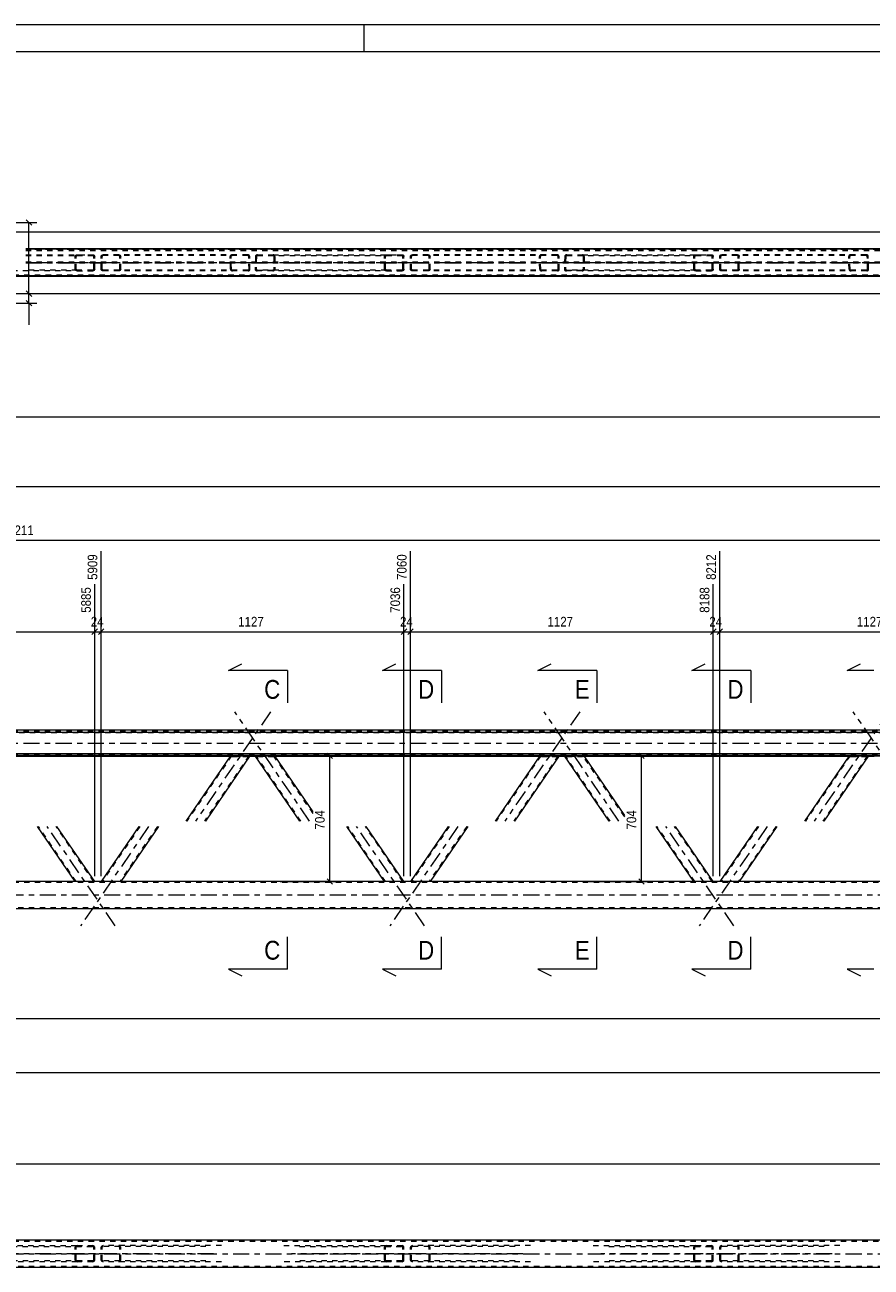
# Model space of a CAD drawing. Header units: millimetres. Extents: x 0 to 914, y 0 to 420.
# Tile 7 of 10: x 431 to 588, y 189 to 420. Entities that reach past the tile are written whole.
import ezdxf

# ---------------------------------------------------------------- set-up
doc = ezdxf.new("R2010")
doc.units = ezdxf.units.MM
for name, pattern in [('XKITLINE00', [0]), ('XKITLINE01', [4, 1, -1, 1, -1]), ('XKITLINE03', [6, 3, -1, 1, -1])]:
    doc.linetypes.add(name, pattern=pattern)
for name, color, linetype, lineweight in [('Arkusz rysunku', 3, 'Continuous', 0), ('Element', 2, 'Continuous', 0), ('Przekrój', 7, 'Continuous', 0), ('Wymiar', 4, 'Continuous', 0)]:
    doc.layers.add(name, color=color, linetype=linetype, lineweight=lineweight)
doc.styles.add('ARIAL', font='ARIAL.TTF')

msp = doc.modelspace()

# ---------------------------------------------------------------- linework, layer by layer
at = {"layer": 'Arkusz rysunku', "linetype": 'XKITLINE00', "lineweight": 0}
for p, q in [((914, 420), (0, 420)), ((494, 415), (494, 420)), ((909, 415), (5, 415))]:
    msp.add_line(p, q, dxfattribs=at)
at = {"layer": 'Element', "linetype": 'XKITLINE00', "lineweight": 0}
for p, q in [((431.02, 378.37), (714.78, 378.37)), ((116.58, 373.37), (714.78, 373.37)), ((116.58, 373.36), (714.78, 373.36)), ((714.78, 373.23), (116.58, 373.23)), ((116.58, 373.22), (714.78, 373.22)), ((116.58, 288.81), (714.78, 288.81)), ((116.58, 288.41), (714.78, 288.41)), ((116.58, 284.41), (714.78, 284.41)), ((698.69, 284.01), (423.18, 284.01)), ((469.05, 283.85), (423.18, 283.85)), ((469.13, 283.97), (460.82, 271.83)), ((472.76, 283.97), (464.45, 271.83)), ((469.13, 283.97), (469.16, 283.97)), ((469.16, 283.97), (469.24, 283.97)), ((469.24, 283.97), (469.36, 283.98)), ((469.36, 283.98), (469.5, 283.98)), ((469.5, 283.98), (472.4, 283.98)), ((472.4, 283.98), (472.54, 283.98)), ((472.54, 283.98), (472.66, 283.97)), ((472.66, 283.97), (472.74, 283.97)), ((473.81, 283.85), (472.68, 283.85)), ((472.74, 283.97), (472.76, 283.97)), ((482.03, 271.83), (473.73, 283.97)), ((473.73, 283.97), (473.75, 283.97)), ((473.75, 283.97), (473.83, 283.97)), ((473.83, 283.97), (473.95, 283.98)), ((473.95, 283.98), (474.08, 283.98)), ((474.08, 283.98), (476.99, 283.98)), ((476.99, 283.98), (477.13, 283.98)), ((477.13, 283.98), (477.25, 283.97)), ((477.25, 283.97), (477.33, 283.97)), ((477.33, 283.97), (477.36, 283.97)), ((484.5, 273.54), (477.36, 283.97)), ((526.61, 283.85), (477.44, 283.85)), ((526.69, 283.97), (518.39, 271.83)), ((530.33, 283.97), (522.02, 271.83)), ((526.69, 283.97), (526.72, 283.97)), ((526.72, 283.97), (526.8, 283.97)), ((526.8, 283.97), (526.92, 283.98)), ((526.92, 283.98), (527.06, 283.98)), ((527.06, 283.98), (529.97, 283.98)), ((529.97, 283.98), (530.11, 283.98)), ((530.11, 283.98), (530.23, 283.97)), ((530.23, 283.97), (530.3, 283.97)), ((531.37, 283.85), (530.25, 283.85)), ((530.3, 283.97), (530.33, 283.97)), ((539.6, 271.83), (531.29, 283.97)), ((531.29, 283.97), (531.32, 283.97)), ((531.32, 283.97), (531.39, 283.97)), ((531.39, 283.97), (531.51, 283.98)), ((531.51, 283.98), (531.65, 283.98)), ((531.65, 283.98), (534.56, 283.98)), ((534.56, 283.98), (534.7, 283.98)), ((534.7, 283.98), (534.82, 283.97)), ((534.82, 283.97), (534.9, 283.97)), ((534.9, 283.97), (534.93, 283.97)), ((542.5, 272.9), (534.93, 283.97)), ((584.18, 283.85), (535.01, 283.85)), ((584.26, 283.97), (575.95, 271.83)), ((587.89, 283.97), (579.59, 271.83)), ((584.26, 283.97), (584.29, 283.97)), ((584.29, 283.97), (584.37, 283.97)), ((584.37, 283.97), (584.49, 283.98)), ((584.49, 283.98), (584.63, 283.98)), ((584.63, 283.98), (587.54, 283.98)), ((587.54, 283.98), (587.67, 283.98)), ((587.67, 283.98), (587.79, 283.97)), ((587.79, 283.97), (587.87, 283.97)), ((588.94, 283.85), (587.81, 283.85)), ((587.87, 283.97), (587.89, 283.97)), ((440.22, 260.58), (433.21, 270.83)), ((443.86, 260.58), (436.84, 270.83)), ((452.08, 270.83), (445.07, 260.58)), ((455.71, 270.83), (448.7, 260.58)), ((497.79, 260.58), (490.77, 270.83)), ((501.42, 260.58), (494.41, 270.83)), ((509.65, 270.83), (502.63, 260.58)), ((513.28, 270.83), (506.27, 260.58)), ((555.35, 260.58), (548.34, 270.83)), ((558.99, 260.58), (551.97, 270.83)), ((567.21, 270.83), (560.2, 260.58)), ((570.85, 270.83), (563.83, 260.58)), ((674.12, 260.58), (416.82, 260.58)), ((149.62, 255.58), (681.73, 255.58)), ((681.73, 193.83), (149.62, 193.83)), ((149.62, 188.83), (681.73, 188.83))]:
    msp.add_line(p, q, dxfattribs=at)
at = {"layer": 'Element', "linetype": 'XKITLINE01', "lineweight": 0}
for p, q in [((431.02, 378.35), (714.78, 378.35)), ((714.78, 378.23), (431.02, 378.23)), ((681.73, 378.22), (431.02, 378.22)), ((431.02, 378.21), (714.78, 378.21)), ((431.02, 378.02), (681.73, 378.02)), ((431.02, 377.22), (443.49, 377.22)), ((431.02, 377.07), (440.59, 377.07)), ((440.22, 376.92), (440.25, 377.03)), ((440.22, 374.52), (440.22, 376.92)), ((440.25, 377.03), (440.33, 377.13)), ((440.33, 377.13), (440.45, 377.2)), ((440.42, 376.98), (440.4, 376.92)), ((440.4, 374.52), (440.4, 376.92)), ((440.46, 377.02), (440.42, 376.98)), ((440.45, 377.2), (440.59, 377.22)), ((440.52, 377.06), (440.46, 377.02)), ((440.59, 377.07), (440.52, 377.06)), ((440.59, 377.22), (443.49, 377.22)), ((440.59, 377.07), (443.49, 377.07)), ((443.49, 377.22), (443.63, 377.2)), ((443.56, 377.06), (443.49, 377.07)), ((443.62, 377.02), (443.56, 377.06)), ((443.66, 376.98), (443.62, 377.02)), ((443.63, 377.2), (443.75, 377.13)), ((443.68, 376.92), (443.66, 376.98)), ((443.68, 374.52), (443.68, 376.92)), ((443.75, 377.13), (443.83, 377.03)), ((443.83, 377.03), (443.86, 376.92)), ((443.86, 374.52), (443.86, 376.92)), ((445.07, 376.92), (445.09, 377.03)), ((445.07, 374.52), (445.07, 376.92)), ((445.09, 377.03), (445.17, 377.13)), ((445.17, 377.13), (445.29, 377.2)), ((445.26, 376.98), (445.25, 376.92)), ((445.25, 374.52), (445.25, 376.92)), ((445.3, 377.02), (445.26, 376.98)), ((445.29, 377.2), (445.43, 377.22)), ((445.36, 377.06), (445.3, 377.02)), ((445.43, 377.07), (445.36, 377.06)), ((472.34, 377.22), (445.43, 377.22)), ((472.34, 377.07), (445.43, 377.07)), ((448.34, 377.22), (448.48, 377.2)), ((448.41, 377.06), (448.34, 377.07)), ((448.47, 377.02), (448.41, 377.06)), ((448.5, 376.98), (448.47, 377.02)), ((448.48, 377.2), (448.59, 377.13)), ((448.52, 376.92), (448.5, 376.98)), ((448.52, 374.52), (448.52, 376.92)), ((448.59, 377.13), (448.67, 377.03)), ((448.67, 377.03), (448.7, 376.92)), ((448.7, 374.52), (448.7, 376.92)), ((469.1, 377.03), (469.07, 376.92)), ((469.13, 374.52), (469.07, 376.92)), ((469.18, 377.13), (469.1, 377.03)), ((469.29, 377.2), (469.18, 377.13)), ((469.26, 376.92), (469.27, 376.98)), ((469.31, 374.52), (469.26, 376.92)), ((469.27, 376.98), (469.31, 377.02)), ((469.43, 377.22), (469.29, 377.2)), ((469.31, 377.02), (469.37, 377.06)), ((469.37, 377.06), (469.43, 377.07)), ((472.48, 377.2), (472.34, 377.22)), ((472.34, 377.07), (472.41, 377.06)), ((472.41, 377.06), (472.47, 377.02)), ((472.47, 377.02), (472.51, 376.98)), ((472.6, 377.13), (472.48, 377.2)), ((472.51, 376.98), (472.53, 376.92)), ((472.58, 374.52), (472.53, 376.92)), ((472.68, 377.03), (472.6, 377.13)), ((472.71, 376.92), (472.68, 377.03)), ((472.76, 374.52), (472.71, 376.92)), ((473.78, 376.92), (473.73, 374.52)), ((473.81, 377.03), (473.78, 376.92)), ((473.89, 377.13), (473.81, 377.03)), ((474.01, 377.2), (473.89, 377.13)), ((473.96, 376.92), (473.91, 374.52)), ((473.96, 376.92), (473.98, 376.98)), ((473.98, 376.98), (474.02, 377.02)), ((474.15, 377.22), (474.01, 377.2)), ((474.02, 377.02), (474.08, 377.06)), ((474.08, 377.06), (474.15, 377.07)), ((474.15, 377.22), (477.06, 377.22)), ((474.15, 377.07), (498.15, 377.07)), ((474.15, 377.07), (477.05, 377.07)), ((477.05, 377.07), (477.12, 377.06)), ((477.06, 377.22), (501.06, 377.22)), ((477.2, 377.2), (477.06, 377.22)), ((477.12, 377.06), (477.18, 377.02)), ((477.18, 377.02), (477.22, 376.98)), ((477.23, 376.92), (477.18, 374.52)), ((477.31, 377.13), (477.2, 377.2)), ((477.22, 376.98), (477.23, 376.92)), ((477.39, 377.03), (477.31, 377.13)), ((477.41, 376.92), (477.36, 374.52)), ((477.41, 376.92), (477.39, 377.03)), ((497.79, 376.92), (497.82, 377.03)), ((497.79, 374.52), (497.79, 376.92)), ((497.82, 377.03), (497.89, 377.13)), ((497.89, 377.13), (498.01, 377.2)), ((497.98, 376.98), (497.97, 376.92)), ((497.97, 374.52), (497.97, 376.92)), ((498.02, 377.02), (497.98, 376.98)), ((498.01, 377.2), (498.15, 377.22)), ((498.08, 377.06), (498.02, 377.02)), ((498.15, 377.07), (498.08, 377.06)), ((498.15, 377.22), (501.06, 377.22)), ((498.15, 377.07), (501.06, 377.07)), ((501.06, 377.22), (501.2, 377.2)), ((501.13, 377.06), (501.06, 377.07)), ((501.19, 377.02), (501.13, 377.06)), ((501.23, 376.98), (501.19, 377.02)), ((501.2, 377.2), (501.32, 377.13)), ((501.24, 376.92), (501.23, 376.98)), ((501.24, 374.52), (501.24, 376.92)), ((501.32, 377.13), (501.4, 377.03)), ((501.4, 377.03), (501.42, 376.92)), ((501.42, 374.52), (501.42, 376.92)), ((502.63, 376.92), (502.66, 377.03)), ((502.63, 374.52), (502.63, 376.92)), ((502.66, 377.03), (502.74, 377.13)), ((502.74, 377.13), (502.86, 377.2)), ((502.83, 376.98), (502.81, 376.92)), ((502.81, 374.52), (502.81, 376.92)), ((502.87, 377.02), (502.83, 376.98)), ((502.86, 377.2), (502.99, 377.22)), ((502.92, 377.06), (502.87, 377.02)), ((502.99, 377.07), (502.92, 377.06)), ((529.91, 377.22), (502.99, 377.22)), ((529.91, 377.07), (502.99, 377.07)), ((505.9, 377.22), (506.04, 377.2)), ((505.97, 377.06), (505.9, 377.07)), ((506.03, 377.02), (505.97, 377.06)), ((506.07, 376.98), (506.03, 377.02)), ((506.04, 377.2), (506.16, 377.13)), ((506.08, 376.92), (506.07, 376.98)), ((506.08, 374.52), (506.08, 376.92)), ((506.16, 377.13), (506.24, 377.03)), ((506.24, 377.03), (506.27, 376.92)), ((506.27, 374.52), (506.27, 376.92)), ((526.67, 377.03), (526.64, 376.92)), ((526.69, 374.52), (526.64, 376.92)), ((526.74, 377.13), (526.67, 377.03)), ((526.86, 377.2), (526.74, 377.13)), ((526.82, 376.92), (526.83, 376.98)), ((526.87, 374.52), (526.82, 376.92)), ((526.83, 376.98), (526.87, 377.02)), ((527, 377.22), (526.86, 377.2)), ((526.87, 377.02), (526.93, 377.06)), ((526.93, 377.06), (527, 377.07)), ((530.05, 377.2), (529.91, 377.22)), ((529.91, 377.07), (529.98, 377.06)), ((529.98, 377.06), (530.04, 377.02)), ((530.04, 377.02), (530.08, 376.98)), ((530.16, 377.13), (530.05, 377.2)), ((530.08, 376.98), (530.09, 376.92)), ((530.15, 374.52), (530.09, 376.92)), ((530.25, 377.03), (530.16, 377.13)), ((530.28, 376.92), (530.25, 377.03)), ((530.33, 374.52), (530.28, 376.92)), ((531.34, 376.92), (531.29, 374.52)), ((531.37, 377.03), (531.34, 376.92)), ((531.46, 377.13), (531.37, 377.03)), ((531.57, 377.2), (531.46, 377.13)), ((531.53, 376.92), (531.47, 374.52)), ((531.53, 376.92), (531.54, 376.98)), ((531.54, 376.98), (531.58, 377.02)), ((531.71, 377.22), (531.57, 377.2)), ((531.58, 377.02), (531.64, 377.06)), ((531.64, 377.06), (531.71, 377.07)), ((531.71, 377.22), (534.62, 377.22)), ((531.71, 377.07), (555.72, 377.07)), ((531.71, 377.07), (534.62, 377.07)), ((534.62, 377.22), (558.63, 377.22)), ((534.76, 377.2), (534.62, 377.22)), ((534.62, 377.07), (534.69, 377.06)), ((534.69, 377.06), (534.75, 377.02)), ((534.75, 377.02), (534.79, 376.98)), ((534.8, 376.92), (534.75, 374.52)), ((534.88, 377.13), (534.76, 377.2)), ((534.79, 376.98), (534.8, 376.92)), ((534.95, 377.03), (534.88, 377.13)), ((534.98, 376.92), (534.93, 374.52)), ((534.98, 376.92), (534.95, 377.03)), ((555.35, 376.92), (555.38, 377.03)), ((555.35, 374.52), (555.35, 376.92)), ((555.38, 377.03), (555.46, 377.13)), ((555.46, 377.13), (555.58, 377.2)), ((555.55, 376.98), (555.54, 376.92)), ((555.54, 374.52), (555.54, 376.92)), ((555.59, 377.02), (555.55, 376.98)), ((555.58, 377.2), (555.72, 377.22)), ((555.65, 377.06), (555.59, 377.02)), ((555.72, 377.07), (555.65, 377.06)), ((555.72, 377.22), (558.63, 377.22)), ((555.72, 377.07), (558.63, 377.07)), ((558.63, 377.22), (558.76, 377.2)), ((558.7, 377.06), (558.63, 377.07)), ((558.75, 377.02), (558.7, 377.06)), ((558.79, 376.98), (558.75, 377.02)), ((558.76, 377.2), (558.88, 377.13)), ((558.81, 376.92), (558.79, 376.98)), ((558.81, 374.52), (558.81, 376.92)), ((558.88, 377.13), (558.96, 377.03)), ((558.96, 377.03), (558.99, 376.92)), ((558.99, 374.52), (558.99, 376.92)), ((560.2, 376.92), (560.22, 377.03)), ((560.2, 374.52), (560.2, 376.92)), ((560.22, 377.03), (560.3, 377.13)), ((560.3, 377.13), (560.42, 377.2)), ((560.39, 376.98), (560.38, 376.92)), ((560.38, 374.52), (560.38, 376.92)), ((560.43, 377.02), (560.39, 376.98)), ((560.42, 377.2), (560.56, 377.22)), ((560.49, 377.06), (560.43, 377.02)), ((560.56, 377.07), (560.49, 377.06)), ((587.47, 377.22), (560.56, 377.22)), ((587.47, 377.07), (560.56, 377.07)), ((563.47, 377.22), (563.61, 377.2)), ((563.54, 377.06), (563.47, 377.07)), ((563.6, 377.02), (563.54, 377.06)), ((563.64, 376.98), (563.6, 377.02)), ((563.61, 377.2), (563.73, 377.13)), ((563.65, 376.92), (563.64, 376.98)), ((563.65, 374.52), (563.65, 376.92)), ((563.73, 377.13), (563.8, 377.03)), ((563.8, 377.03), (563.83, 376.92)), ((563.83, 374.52), (563.83, 376.92)), ((584.23, 377.03), (584.21, 376.92)), ((584.26, 374.52), (584.21, 376.92)), ((584.31, 377.13), (584.23, 377.03)), ((584.42, 377.2), (584.31, 377.13)), ((584.39, 376.92), (584.4, 376.98)), ((584.44, 374.52), (584.39, 376.92)), ((584.4, 376.98), (584.44, 377.02)), ((584.56, 377.22), (584.42, 377.2)), ((584.44, 377.02), (584.5, 377.06)), ((584.5, 377.06), (584.57, 377.07)), ((587.61, 377.2), (587.47, 377.22)), ((587.47, 377.07), (587.54, 377.06)), ((587.54, 377.06), (587.6, 377.02)), ((587.6, 377.02), (587.64, 376.98)), ((587.73, 377.13), (587.61, 377.2)), ((587.64, 376.98), (587.66, 376.92)), ((587.71, 374.52), (587.66, 376.92)), ((587.81, 377.03), (587.73, 377.13)), ((587.84, 376.92), (587.81, 377.03)), ((587.89, 374.52), (587.84, 376.92)), ((431.02, 375.87), (714.78, 375.87)), ((431.02, 375.71), (714.78, 375.71)), ((440.25, 374.4), (440.22, 374.52)), ((440.4, 374.52), (440.42, 374.46)), ((443.66, 374.46), (443.68, 374.52)), ((443.86, 374.52), (443.83, 374.4)), ((445.09, 374.4), (445.07, 374.52)), ((445.25, 374.52), (445.26, 374.46)), ((448.5, 374.46), (448.52, 374.52)), ((448.7, 374.52), (448.67, 374.4)), ((469.13, 374.52), (469.16, 374.4)), ((469.32, 374.46), (469.31, 374.52)), ((472.58, 374.52), (472.57, 374.46)), ((472.74, 374.4), (472.76, 374.52)), ((473.73, 374.52), (473.75, 374.4)), ((473.92, 374.46), (473.91, 374.52)), ((477.18, 374.52), (477.17, 374.46)), ((477.33, 374.4), (477.36, 374.52)), ((497.82, 374.4), (497.79, 374.52)), ((497.97, 374.52), (497.98, 374.46)), ((501.23, 374.46), (501.24, 374.52)), ((501.42, 374.52), (501.4, 374.4)), ((502.66, 374.4), (502.63, 374.52)), ((502.81, 374.52), (502.83, 374.46)), ((506.07, 374.46), (506.08, 374.52)), ((506.27, 374.52), (506.24, 374.4)), ((526.69, 374.52), (526.72, 374.4)), ((526.89, 374.46), (526.87, 374.52)), ((530.15, 374.52), (530.13, 374.46)), ((530.3, 374.4), (530.33, 374.52)), ((531.29, 374.52), (531.32, 374.4)), ((531.49, 374.46), (531.47, 374.52)), ((534.75, 374.52), (534.73, 374.46)), ((534.9, 374.4), (534.93, 374.52)), ((555.38, 374.4), (555.35, 374.52)), ((555.54, 374.52), (555.55, 374.46)), ((558.79, 374.46), (558.81, 374.52)), ((558.99, 374.52), (558.96, 374.4)), ((560.22, 374.4), (560.2, 374.52)), ((560.38, 374.52), (560.39, 374.46)), ((563.64, 374.46), (563.65, 374.52)), ((563.83, 374.52), (563.8, 374.4)), ((584.26, 374.52), (584.29, 374.4)), ((584.46, 374.46), (584.44, 374.52)), ((587.71, 374.52), (587.7, 374.46)), ((587.87, 374.4), (587.89, 374.52)), ((681.73, 373.42), (149.62, 373.42)), ((681.73, 373.22), (149.62, 373.22)), ((443.49, 374.22), (419.97, 374.22)), ((440.59, 374.37), (431.02, 374.37)), ((440.33, 374.31), (440.25, 374.4)), ((440.45, 374.24), (440.33, 374.31)), ((440.42, 374.46), (440.46, 374.41)), ((440.59, 374.22), (440.45, 374.24)), ((440.46, 374.41), (440.52, 374.38)), ((440.52, 374.38), (440.59, 374.37)), ((443.49, 374.37), (440.59, 374.37)), ((440.59, 374.22), (443.49, 374.22)), ((443.49, 374.37), (443.56, 374.38)), ((443.63, 374.24), (443.49, 374.22)), ((443.56, 374.38), (443.62, 374.41)), ((443.62, 374.41), (443.66, 374.46)), ((443.75, 374.31), (443.63, 374.24)), ((443.83, 374.4), (443.75, 374.31)), ((445.17, 374.31), (445.09, 374.4)), ((445.29, 374.24), (445.17, 374.31)), ((445.26, 374.46), (445.3, 374.41)), ((445.43, 374.22), (445.29, 374.24)), ((445.3, 374.41), (445.36, 374.38)), ((445.36, 374.38), (445.43, 374.37)), ((472.4, 374.37), (445.43, 374.37)), ((472.4, 374.22), (445.43, 374.22)), ((448.34, 374.37), (448.41, 374.38)), ((448.48, 374.24), (448.34, 374.22)), ((448.41, 374.38), (448.47, 374.41)), ((448.47, 374.41), (448.5, 374.46)), ((448.59, 374.31), (448.48, 374.24)), ((448.67, 374.4), (448.59, 374.31)), ((469.16, 374.4), (469.24, 374.31)), ((469.24, 374.31), (469.36, 374.24)), ((469.36, 374.41), (469.32, 374.46)), ((469.42, 374.38), (469.36, 374.41)), ((469.36, 374.24), (469.5, 374.22)), ((469.49, 374.37), (469.42, 374.38)), ((472.47, 374.38), (472.4, 374.37)), ((472.4, 374.22), (472.54, 374.24)), ((472.53, 374.41), (472.47, 374.38)), ((472.57, 374.46), (472.53, 374.41)), ((472.54, 374.24), (472.66, 374.31)), ((472.66, 374.31), (472.74, 374.4)), ((473.75, 374.4), (473.83, 374.31)), ((473.83, 374.31), (473.95, 374.24)), ((473.96, 374.41), (473.92, 374.46)), ((473.95, 374.24), (474.08, 374.22)), ((474.02, 374.38), (473.96, 374.41)), ((474.09, 374.37), (474.02, 374.38)), ((476.99, 374.22), (474.08, 374.22)), ((498.15, 374.37), (474.09, 374.37)), ((474.09, 374.37), (477, 374.37)), ((476.99, 374.22), (477.13, 374.24)), ((501.06, 374.22), (476.99, 374.22)), ((477.06, 374.38), (477, 374.37)), ((477.12, 374.41), (477.06, 374.38)), ((477.17, 374.46), (477.12, 374.41)), ((477.13, 374.24), (477.25, 374.31)), ((477.25, 374.31), (477.33, 374.4)), ((497.89, 374.31), (497.82, 374.4)), ((498.01, 374.24), (497.89, 374.31)), ((497.98, 374.46), (498.02, 374.41)), ((498.15, 374.22), (498.01, 374.24)), ((498.02, 374.41), (498.08, 374.38)), ((498.08, 374.38), (498.15, 374.37)), ((501.06, 374.37), (498.15, 374.37)), ((498.15, 374.22), (501.06, 374.22)), ((501.06, 374.37), (501.13, 374.38)), ((501.2, 374.24), (501.06, 374.22)), ((501.13, 374.38), (501.19, 374.41)), ((501.19, 374.41), (501.23, 374.46)), ((501.32, 374.31), (501.2, 374.24)), ((501.4, 374.4), (501.32, 374.31)), ((502.74, 374.31), (502.66, 374.4)), ((502.86, 374.24), (502.74, 374.31)), ((502.83, 374.46), (502.87, 374.41)), ((502.99, 374.22), (502.86, 374.24)), ((502.87, 374.41), (502.92, 374.38)), ((502.92, 374.38), (502.99, 374.37)), ((529.97, 374.37), (502.99, 374.37)), ((529.97, 374.22), (502.99, 374.22)), ((505.9, 374.37), (505.97, 374.38)), ((506.04, 374.24), (505.9, 374.22)), ((505.97, 374.38), (506.03, 374.41)), ((506.03, 374.41), (506.07, 374.46)), ((506.16, 374.31), (506.04, 374.24)), ((506.24, 374.4), (506.16, 374.31)), ((526.72, 374.4), (526.8, 374.31)), ((526.8, 374.31), (526.92, 374.24)), ((526.93, 374.41), (526.89, 374.46)), ((526.92, 374.24), (527.06, 374.22)), ((526.99, 374.38), (526.93, 374.41)), ((527.06, 374.37), (526.99, 374.38)), ((530.04, 374.38), (529.97, 374.37)), ((529.97, 374.22), (530.11, 374.24)), ((530.09, 374.41), (530.04, 374.38)), ((530.13, 374.46), (530.09, 374.41)), ((530.11, 374.24), (530.23, 374.31)), ((530.23, 374.31), (530.3, 374.4)), ((531.32, 374.4), (531.39, 374.31)), ((531.39, 374.31), (531.51, 374.24)), ((531.53, 374.41), (531.49, 374.46)), ((531.51, 374.24), (531.65, 374.22)), ((531.58, 374.38), (531.53, 374.41)), ((531.65, 374.37), (531.58, 374.38)), ((555.72, 374.37), (531.65, 374.37)), ((531.65, 374.37), (534.56, 374.37)), ((534.56, 374.22), (531.65, 374.22)), ((534.63, 374.38), (534.56, 374.37)), ((534.56, 374.22), (534.7, 374.24)), ((558.63, 374.22), (534.56, 374.22)), ((534.69, 374.41), (534.63, 374.38)), ((534.73, 374.46), (534.69, 374.41)), ((534.7, 374.24), (534.82, 374.31)), ((534.82, 374.31), (534.9, 374.4)), ((555.46, 374.31), (555.38, 374.4)), ((555.58, 374.24), (555.46, 374.31)), ((555.55, 374.46), (555.59, 374.41)), ((555.72, 374.22), (555.58, 374.24)), ((555.59, 374.41), (555.65, 374.38)), ((555.65, 374.38), (555.72, 374.37)), ((558.63, 374.37), (555.72, 374.37)), ((555.72, 374.22), (558.63, 374.22)), ((558.63, 374.37), (558.7, 374.38)), ((558.76, 374.24), (558.63, 374.22)), ((558.7, 374.38), (558.75, 374.41)), ((558.75, 374.41), (558.79, 374.46)), ((558.88, 374.31), (558.76, 374.24)), ((558.96, 374.4), (558.88, 374.31)), ((560.3, 374.31), (560.22, 374.4)), ((560.42, 374.24), (560.3, 374.31)), ((560.39, 374.46), (560.43, 374.41)), ((560.56, 374.22), (560.42, 374.24)), ((560.43, 374.41), (560.49, 374.38)), ((560.49, 374.38), (560.56, 374.37)), ((587.53, 374.37), (560.56, 374.37)), ((587.54, 374.22), (560.56, 374.22)), ((563.47, 374.37), (563.54, 374.38)), ((563.61, 374.24), (563.47, 374.22)), ((563.54, 374.38), (563.6, 374.41)), ((563.6, 374.41), (563.64, 374.46)), ((563.73, 374.31), (563.61, 374.24)), ((563.8, 374.4), (563.73, 374.31)), ((584.29, 374.4), (584.37, 374.31)), ((584.37, 374.31), (584.49, 374.24)), ((584.5, 374.41), (584.46, 374.46)), ((584.49, 374.24), (584.63, 374.22)), ((584.56, 374.38), (584.5, 374.41)), ((584.62, 374.37), (584.56, 374.38)), ((587.6, 374.38), (587.53, 374.37)), ((587.54, 374.22), (587.67, 374.24)), ((587.66, 374.41), (587.6, 374.38)), ((587.7, 374.46), (587.66, 374.41)), ((587.67, 374.24), (587.79, 374.31)), ((587.79, 374.31), (587.87, 374.4)), ((116.58, 288.65), (714.78, 288.65)), ((714.78, 288.3), (116.58, 288.3)), ((714.78, 288.25), (116.58, 288.25)), ((116.58, 284.35), (714.78, 284.35)), ((116.58, 284.25), (714.78, 284.25)), ((469.31, 283.97), (461, 271.83)), ((472.58, 283.97), (464.27, 271.83)), ((472.68, 283.85), (469.05, 283.85)), ((469.1, 283.89), (469.07, 283.89)), ((469.18, 283.89), (469.1, 283.89)), ((469.29, 283.88), (469.18, 283.89)), ((469.26, 283.89), (469.27, 283.89)), ((469.27, 283.89), (469.3, 283.89)), ((469.43, 283.88), (469.29, 283.88)), ((469.3, 283.89), (469.31, 283.89)), ((469.31, 283.97), (469.32, 283.97)), ((469.31, 283.89), (469.37, 283.89)), ((469.32, 283.97), (469.35, 283.97)), ((469.35, 283.97), (469.36, 283.97)), ((469.42, 283.97), (469.36, 283.97)), ((469.37, 283.89), (469.43, 283.89)), ((469.49, 283.97), (469.42, 283.97)), ((469.43, 283.89), (472.34, 283.89)), ((469.43, 283.88), (472.34, 283.88)), ((469.49, 283.97), (472.4, 283.97)), ((472.34, 283.89), (472.41, 283.89)), ((472.48, 283.88), (472.34, 283.88)), ((472.47, 283.97), (472.4, 283.97)), ((472.41, 283.89), (472.47, 283.89)), ((472.53, 283.97), (472.47, 283.97)), ((472.47, 283.89), (472.48, 283.89)), ((472.48, 283.89), (472.51, 283.89)), ((472.48, 283.88), (472.52, 283.88)), ((472.51, 283.89), (472.53, 283.89)), ((472.52, 283.88), (472.6, 283.89)), ((472.53, 283.97), (472.54, 283.97)), ((472.54, 283.97), (472.57, 283.97)), ((472.57, 283.97), (472.58, 283.97)), ((472.68, 283.89), (472.6, 283.89)), ((472.71, 283.89), (472.68, 283.89)), ((473.73, 283.97), (473.78, 283.89)), ((473.81, 283.89), (473.78, 283.89)), ((473.89, 283.89), (473.81, 283.89)), ((477.44, 283.85), (473.81, 283.85)), ((474.01, 283.88), (473.89, 283.89)), ((473.96, 283.89), (473.91, 283.97)), ((473.91, 283.97), (473.92, 283.97)), ((473.92, 283.97), (473.95, 283.97)), ((473.95, 283.97), (473.96, 283.97)), ((474.02, 283.97), (473.96, 283.97)), ((482.22, 271.83), (473.96, 283.89)), ((473.96, 283.89), (473.98, 283.89)), ((473.98, 283.89), (474, 283.89)), ((474, 283.89), (474.02, 283.89)), ((474.15, 283.88), (474.01, 283.88)), ((474.09, 283.97), (474.02, 283.97)), ((474.02, 283.89), (474.08, 283.89)), ((474.08, 283.89), (474.15, 283.89)), ((474.09, 283.97), (477, 283.97)), ((474.15, 283.89), (477.05, 283.89)), ((474.15, 283.88), (477.06, 283.88)), ((477.06, 283.97), (477, 283.97)), ((477.05, 283.89), (477.12, 283.89)), ((477.12, 283.97), (477.06, 283.97)), ((477.2, 283.88), (477.06, 283.88)), ((477.12, 283.97), (477.14, 283.97)), ((477.12, 283.89), (477.18, 283.89)), ((477.14, 283.97), (477.17, 283.97)), ((477.17, 283.97), (477.18, 283.97)), ((477.23, 283.89), (477.18, 283.97)), ((477.18, 283.89), (477.19, 283.89)), ((477.19, 283.89), (477.22, 283.89)), ((477.2, 283.88), (477.24, 283.88)), ((477.22, 283.89), (477.23, 283.89)), ((484.5, 273.27), (477.23, 283.89)), ((477.24, 283.88), (477.31, 283.89)), ((477.39, 283.89), (477.31, 283.89)), ((477.36, 283.97), (477.41, 283.89)), ((477.41, 283.89), (477.39, 283.89)), ((526.87, 283.97), (518.57, 271.83)), ((530.15, 283.97), (521.84, 271.83)), ((530.25, 283.85), (526.61, 283.85)), ((526.67, 283.89), (526.64, 283.89)), ((526.74, 283.89), (526.67, 283.89)), ((526.86, 283.88), (526.74, 283.89)), ((526.82, 283.89), (526.83, 283.89)), ((526.83, 283.89), (526.86, 283.89)), ((526.86, 283.89), (526.87, 283.89)), ((527, 283.88), (526.86, 283.88)), ((526.87, 283.97), (526.89, 283.97)), ((526.87, 283.89), (526.93, 283.89)), ((526.89, 283.97), (526.92, 283.97)), ((526.92, 283.97), (526.93, 283.97)), ((526.99, 283.97), (526.93, 283.97)), ((526.93, 283.89), (527, 283.89)), ((527.06, 283.97), (526.99, 283.97)), ((527, 283.89), (529.91, 283.89)), ((527, 283.88), (529.91, 283.88)), ((527.06, 283.97), (529.97, 283.97)), ((529.91, 283.89), (529.98, 283.89)), ((530.05, 283.88), (529.91, 283.88)), ((530.04, 283.97), (529.97, 283.97)), ((529.98, 283.89), (530.04, 283.89)), ((530.09, 283.97), (530.04, 283.97)), ((530.04, 283.89), (530.05, 283.89)), ((530.05, 283.89), (530.08, 283.89)), ((530.05, 283.88), (530.09, 283.88)), ((530.08, 283.89), (530.09, 283.89)), ((530.09, 283.97), (530.1, 283.97)), ((530.09, 283.88), (530.16, 283.89)), ((530.1, 283.97), (530.13, 283.97)), ((530.13, 283.97), (530.15, 283.97)), ((530.25, 283.89), (530.16, 283.89)), ((530.28, 283.89), (530.25, 283.89)), ((531.29, 283.97), (531.34, 283.89)), ((531.37, 283.89), (531.34, 283.89)), ((531.46, 283.89), (531.37, 283.89)), ((535.01, 283.85), (531.37, 283.85)), ((531.57, 283.88), (531.46, 283.89)), ((531.53, 283.89), (531.47, 283.97)), ((531.47, 283.97), (531.49, 283.97)), ((531.49, 283.97), (531.52, 283.97)), ((531.52, 283.97), (531.53, 283.97)), ((531.58, 283.97), (531.53, 283.97)), ((539.78, 271.83), (531.53, 283.89)), ((531.53, 283.89), (531.54, 283.89)), ((531.54, 283.89), (531.57, 283.89)), ((531.57, 283.89), (531.58, 283.89)), ((531.71, 283.88), (531.57, 283.88)), ((531.65, 283.97), (531.58, 283.97)), ((531.58, 283.89), (531.64, 283.89)), ((531.64, 283.89), (531.71, 283.89)), ((531.65, 283.97), (534.56, 283.97)), ((531.71, 283.89), (534.62, 283.89)), ((531.71, 283.88), (534.62, 283.88)), ((534.63, 283.97), (534.56, 283.97)), ((534.62, 283.89), (534.69, 283.89)), ((534.76, 283.88), (534.62, 283.88)), ((534.69, 283.97), (534.63, 283.97)), ((534.69, 283.97), (534.7, 283.97)), ((534.69, 283.89), (534.75, 283.89)), ((534.7, 283.97), (534.73, 283.97)), ((534.73, 283.97), (534.75, 283.97)), ((534.8, 283.89), (534.75, 283.97)), ((534.75, 283.89), (534.76, 283.89)), ((534.76, 283.89), (534.79, 283.89)), ((534.76, 283.88), (534.8, 283.88)), ((534.79, 283.89), (534.8, 283.89)), ((542.5, 272.64), (534.8, 283.89)), ((534.8, 283.88), (534.88, 283.89)), ((534.95, 283.89), (534.88, 283.89)), ((534.93, 283.97), (534.98, 283.89)), ((534.98, 283.89), (534.95, 283.89)), ((584.44, 283.97), (576.13, 271.83)), ((587.71, 283.97), (579.4, 271.83)), ((587.81, 283.85), (584.18, 283.85)), ((584.23, 283.89), (584.21, 283.89)), ((584.31, 283.89), (584.23, 283.89)), ((584.42, 283.88), (584.31, 283.89)), ((584.39, 283.89), (584.4, 283.89)), ((584.4, 283.89), (584.43, 283.89)), ((584.56, 283.88), (584.42, 283.88)), ((584.43, 283.89), (584.44, 283.89)), ((584.44, 283.97), (584.46, 283.97)), ((584.44, 283.89), (584.5, 283.89)), ((584.46, 283.97), (584.48, 283.97)), ((584.48, 283.97), (584.5, 283.97)), ((584.56, 283.97), (584.5, 283.97)), ((584.5, 283.89), (584.57, 283.89)), ((584.62, 283.97), (584.56, 283.97)), ((584.56, 283.88), (587.47, 283.88)), ((584.57, 283.89), (587.47, 283.89)), ((584.62, 283.97), (587.53, 283.97)), ((587.47, 283.89), (587.54, 283.89)), ((587.61, 283.88), (587.47, 283.88)), ((587.6, 283.97), (587.53, 283.97)), ((587.54, 283.89), (587.6, 283.89)), ((587.66, 283.97), (587.6, 283.97)), ((587.6, 283.89), (587.62, 283.89)), ((587.61, 283.88), (587.65, 283.88)), ((587.62, 283.89), (587.64, 283.89)), ((587.64, 283.89), (587.66, 283.89)), ((587.65, 283.88), (587.73, 283.89)), ((587.66, 283.97), (587.67, 283.97)), ((587.67, 283.97), (587.7, 283.97)), ((587.7, 283.97), (587.71, 283.97)), ((587.81, 283.89), (587.73, 283.89)), ((587.84, 283.89), (587.81, 283.89)), ((440.4, 260.58), (433.39, 270.83)), ((443.68, 260.58), (436.66, 270.83)), ((452.26, 270.83), (445.25, 260.58)), ((455.53, 270.83), (448.52, 260.58)), ((497.97, 260.58), (490.96, 270.83)), ((501.24, 260.58), (494.23, 270.83)), ((509.83, 270.83), (502.81, 260.58)), ((513.1, 270.83), (506.08, 260.58)), ((555.54, 260.58), (548.52, 270.83)), ((558.81, 260.58), (551.79, 270.83)), ((567.39, 270.83), (560.38, 260.58)), ((570.67, 270.83), (563.65, 260.58)), ((681.73, 260.38), (416.82, 260.38)), ((443.86, 260.58), (440.22, 260.58)), ((448.7, 260.58), (445.07, 260.58)), ((501.42, 260.58), (497.79, 260.58)), ((506.27, 260.58), (502.63, 260.58)), ((558.99, 260.58), (555.35, 260.58)), ((563.83, 260.58), (560.2, 260.58)), ((149.62, 255.78), (681.73, 255.78)), ((681.73, 193.63), (149.62, 193.63)), ((421.49, 192.83), (440.59, 192.83)), ((424.4, 192.68), (443.49, 192.68)), ((440.25, 192.64), (440.22, 192.53)), ((440.22, 190.13), (440.22, 192.53)), ((440.33, 192.74), (440.25, 192.64)), ((440.45, 192.81), (440.33, 192.74)), ((440.4, 192.53), (440.42, 192.59)), ((440.4, 190.13), (440.4, 192.53)), ((440.42, 192.59), (440.46, 192.63)), ((440.59, 192.83), (440.45, 192.81)), ((440.46, 192.63), (440.52, 192.67)), ((440.52, 192.67), (440.59, 192.68)), ((440.59, 192.83), (443.49, 192.83)), ((443.49, 192.68), (440.59, 192.68)), ((443.63, 192.81), (443.49, 192.83)), ((443.49, 192.68), (443.56, 192.67)), ((443.56, 192.67), (443.62, 192.63)), ((443.62, 192.63), (443.66, 192.59)), ((443.75, 192.74), (443.63, 192.81)), ((443.66, 192.59), (443.68, 192.53)), ((443.68, 190.13), (443.68, 192.53)), ((443.83, 192.64), (443.75, 192.74)), ((443.86, 192.53), (443.83, 192.64)), ((443.86, 190.13), (443.86, 192.53)), ((445.09, 192.64), (445.07, 192.53)), ((445.07, 190.13), (445.07, 192.53)), ((445.17, 192.74), (445.09, 192.64)), ((445.29, 192.81), (445.17, 192.74)), ((445.25, 192.53), (445.26, 192.59)), ((445.25, 190.13), (445.25, 192.53)), ((445.26, 192.59), (445.3, 192.63)), ((445.43, 192.83), (445.29, 192.81)), ((445.3, 192.63), (445.36, 192.67)), ((445.36, 192.67), (445.43, 192.68)), ((467.44, 192.83), (445.43, 192.83)), ((464.53, 192.68), (445.43, 192.68)), ((448.48, 192.81), (448.34, 192.83)), ((448.34, 192.68), (448.41, 192.67)), ((448.41, 192.67), (448.47, 192.63)), ((448.47, 192.63), (448.5, 192.59)), ((448.59, 192.74), (448.48, 192.81)), ((448.5, 192.59), (448.52, 192.53)), ((448.52, 190.13), (448.52, 192.53)), ((448.67, 192.64), (448.59, 192.74)), ((448.7, 192.53), (448.67, 192.64)), ((448.7, 190.13), (448.7, 192.53)), ((479.05, 192.83), (498.15, 192.83)), ((481.96, 192.68), (501.06, 192.68)), ((497.82, 192.64), (497.79, 192.53)), ((497.79, 190.13), (497.79, 192.53)), ((497.89, 192.74), (497.82, 192.64)), ((498.01, 192.81), (497.89, 192.74)), ((497.97, 192.53), (497.98, 192.59)), ((497.97, 190.13), (497.97, 192.53)), ((497.98, 192.59), (498.02, 192.63)), ((498.15, 192.83), (498.01, 192.81)), ((498.02, 192.63), (498.08, 192.67)), ((498.08, 192.67), (498.15, 192.68)), ((498.15, 192.83), (501.06, 192.83)), ((501.06, 192.68), (498.15, 192.68)), ((501.2, 192.81), (501.06, 192.83)), ((501.06, 192.68), (501.13, 192.67)), ((501.13, 192.67), (501.19, 192.63)), ((501.19, 192.63), (501.23, 192.59)), ((501.32, 192.74), (501.2, 192.81)), ((501.23, 192.59), (501.24, 192.53)), ((501.24, 190.13), (501.24, 192.53)), ((501.4, 192.64), (501.32, 192.74)), ((501.42, 192.53), (501.4, 192.64)), ((501.42, 190.13), (501.42, 192.53)), ((502.66, 192.64), (502.63, 192.53)), ((502.63, 190.13), (502.63, 192.53)), ((502.74, 192.74), (502.66, 192.64)), ((502.86, 192.81), (502.74, 192.74)), ((502.81, 192.53), (502.83, 192.59)), ((502.81, 190.13), (502.81, 192.53)), ((502.83, 192.59), (502.87, 192.63)), ((502.99, 192.83), (502.86, 192.81)), ((502.87, 192.63), (502.92, 192.67)), ((502.92, 192.67), (502.99, 192.68)), ((525, 192.83), (502.99, 192.83)), ((522.09, 192.68), (502.99, 192.68)), ((506.04, 192.81), (505.9, 192.83)), ((505.9, 192.68), (505.97, 192.67)), ((505.97, 192.67), (506.03, 192.63)), ((506.03, 192.63), (506.07, 192.59)), ((506.16, 192.74), (506.04, 192.81)), ((506.07, 192.59), (506.08, 192.53)), ((506.08, 190.13), (506.08, 192.53)), ((506.24, 192.64), (506.16, 192.74)), ((506.27, 192.53), (506.24, 192.64)), ((506.27, 190.13), (506.27, 192.53)), ((536.62, 192.83), (555.72, 192.83)), ((539.53, 192.68), (558.63, 192.68)), ((555.38, 192.64), (555.35, 192.53)), ((555.35, 190.13), (555.35, 192.53)), ((555.46, 192.74), (555.38, 192.64)), ((555.58, 192.81), (555.46, 192.74)), ((555.54, 192.53), (555.55, 192.59)), ((555.54, 190.13), (555.54, 192.53)), ((555.55, 192.59), (555.59, 192.63)), ((555.72, 192.83), (555.58, 192.81)), ((555.59, 192.63), (555.65, 192.67)), ((555.65, 192.67), (555.72, 192.68)), ((555.72, 192.83), (558.63, 192.83)), ((558.63, 192.68), (555.72, 192.68)), ((558.76, 192.81), (558.63, 192.83)), ((558.63, 192.68), (558.7, 192.67)), ((558.7, 192.67), (558.75, 192.63)), ((558.75, 192.63), (558.79, 192.59)), ((558.88, 192.74), (558.76, 192.81)), ((558.79, 192.59), (558.81, 192.53)), ((558.81, 190.13), (558.81, 192.53)), ((558.96, 192.64), (558.88, 192.74)), ((558.99, 192.53), (558.96, 192.64)), ((558.99, 190.13), (558.99, 192.53)), ((560.22, 192.64), (560.2, 192.53)), ((560.2, 190.13), (560.2, 192.53)), ((560.3, 192.74), (560.22, 192.64)), ((560.42, 192.81), (560.3, 192.74)), ((560.38, 192.53), (560.39, 192.59)), ((560.38, 190.13), (560.38, 192.53)), ((560.39, 192.59), (560.43, 192.63)), ((560.56, 192.83), (560.42, 192.81)), ((560.43, 192.63), (560.49, 192.67)), ((560.49, 192.67), (560.56, 192.68)), ((582.57, 192.83), (560.56, 192.83)), ((579.66, 192.68), (560.56, 192.68)), ((563.61, 192.81), (563.47, 192.83)), ((563.47, 192.68), (563.54, 192.67)), ((563.54, 192.67), (563.6, 192.63)), ((563.6, 192.63), (563.64, 192.59)), ((563.73, 192.74), (563.61, 192.81)), ((563.64, 192.59), (563.65, 192.53)), ((563.65, 190.13), (563.65, 192.53)), ((563.8, 192.64), (563.73, 192.74)), ((563.83, 192.53), (563.8, 192.64)), ((563.83, 190.13), (563.83, 192.53)), ((440.59, 189.83), (421.49, 189.83)), ((443.49, 189.98), (424.4, 189.98)), ((440.22, 190.13), (440.25, 190.01)), ((440.25, 190.01), (440.33, 189.92)), ((440.33, 189.92), (440.45, 189.85)), ((440.42, 190.07), (440.4, 190.13)), ((440.46, 190.02), (440.42, 190.07)), ((440.45, 189.85), (440.59, 189.83)), ((440.52, 189.99), (440.46, 190.02)), ((440.59, 189.98), (440.52, 189.99)), ((440.59, 189.98), (443.49, 189.98)), ((443.49, 189.83), (440.59, 189.83)), ((443.56, 189.99), (443.49, 189.98)), ((443.49, 189.83), (443.63, 189.85)), ((443.62, 190.02), (443.56, 189.99)), ((443.66, 190.07), (443.62, 190.02)), ((443.63, 189.85), (443.75, 189.92)), ((443.68, 190.13), (443.66, 190.07)), ((443.75, 189.92), (443.83, 190.01)), ((443.83, 190.01), (443.86, 190.13)), ((445.07, 190.13), (445.09, 190.01)), ((445.09, 190.01), (445.17, 189.92)), ((445.17, 189.92), (445.29, 189.85)), ((445.26, 190.07), (445.25, 190.13)), ((445.3, 190.02), (445.26, 190.07)), ((445.29, 189.85), (445.43, 189.83)), ((445.36, 189.99), (445.3, 190.02)), ((445.43, 189.98), (445.36, 189.99)), ((464.53, 189.98), (445.43, 189.98)), ((467.44, 189.83), (445.43, 189.83)), ((448.41, 189.99), (448.34, 189.98)), ((448.34, 189.83), (448.48, 189.85)), ((448.47, 190.02), (448.41, 189.99)), ((448.5, 190.07), (448.47, 190.02)), ((448.48, 189.85), (448.59, 189.92)), ((448.52, 190.13), (448.5, 190.07)), ((448.59, 189.92), (448.67, 190.01)), ((448.67, 190.01), (448.7, 190.13)), ((498.15, 189.83), (479.05, 189.83)), ((501.06, 189.98), (481.96, 189.98)), ((497.79, 190.13), (497.82, 190.01)), ((497.82, 190.01), (497.89, 189.92)), ((497.89, 189.92), (498.01, 189.85)), ((497.98, 190.07), (497.97, 190.13)), ((498.02, 190.02), (497.98, 190.07)), ((498.01, 189.85), (498.15, 189.83)), ((498.08, 189.99), (498.02, 190.02)), ((498.15, 189.98), (498.08, 189.99)), ((498.15, 189.98), (501.06, 189.98)), ((501.06, 189.83), (498.15, 189.83)), ((501.13, 189.99), (501.06, 189.98)), ((501.06, 189.83), (501.2, 189.85)), ((501.19, 190.02), (501.13, 189.99)), ((501.23, 190.07), (501.19, 190.02)), ((501.2, 189.85), (501.32, 189.92)), ((501.24, 190.13), (501.23, 190.07)), ((501.32, 189.92), (501.4, 190.01)), ((501.4, 190.01), (501.42, 190.13)), ((502.63, 190.13), (502.66, 190.01)), ((502.66, 190.01), (502.74, 189.92)), ((502.74, 189.92), (502.86, 189.85)), ((502.83, 190.07), (502.81, 190.13)), ((502.87, 190.02), (502.83, 190.07)), ((502.86, 189.85), (502.99, 189.83)), ((502.92, 189.99), (502.87, 190.02)), ((502.99, 189.98), (502.92, 189.99)), ((522.09, 189.98), (502.99, 189.98)), ((525, 189.83), (502.99, 189.83)), ((505.97, 189.99), (505.9, 189.98)), ((505.9, 189.83), (506.04, 189.85)), ((506.03, 190.02), (505.97, 189.99)), ((506.07, 190.07), (506.03, 190.02)), ((506.04, 189.85), (506.16, 189.92)), ((506.08, 190.13), (506.07, 190.07)), ((506.16, 189.92), (506.24, 190.01)), ((506.24, 190.01), (506.27, 190.13)), ((555.72, 189.83), (536.62, 189.83)), ((558.63, 189.98), (539.53, 189.98)), ((555.35, 190.13), (555.38, 190.01)), ((555.38, 190.01), (555.46, 189.92)), ((555.46, 189.92), (555.58, 189.85)), ((555.55, 190.07), (555.54, 190.13)), ((555.59, 190.02), (555.55, 190.07)), ((555.58, 189.85), (555.72, 189.83)), ((555.65, 189.99), (555.59, 190.02)), ((555.72, 189.98), (555.65, 189.99)), ((555.72, 189.98), (558.63, 189.98)), ((558.63, 189.83), (555.72, 189.83)), ((558.7, 189.99), (558.63, 189.98)), ((558.63, 189.83), (558.76, 189.85)), ((558.75, 190.02), (558.7, 189.99)), ((558.79, 190.07), (558.75, 190.02)), ((558.76, 189.85), (558.88, 189.92)), ((558.81, 190.13), (558.79, 190.07)), ((558.88, 189.92), (558.96, 190.01)), ((558.96, 190.01), (558.99, 190.13)), ((560.2, 190.13), (560.22, 190.01)), ((560.22, 190.01), (560.3, 189.92)), ((560.3, 189.92), (560.42, 189.85)), ((560.39, 190.07), (560.38, 190.13)), ((560.43, 190.02), (560.39, 190.07)), ((560.42, 189.85), (560.56, 189.83)), ((560.49, 189.99), (560.43, 190.02)), ((560.56, 189.98), (560.49, 189.99)), ((579.66, 189.98), (560.56, 189.98)), ((582.57, 189.83), (560.56, 189.83)), ((563.54, 189.99), (563.47, 189.98)), ((563.47, 189.83), (563.61, 189.85)), ((563.6, 190.02), (563.54, 189.99)), ((563.64, 190.07), (563.6, 190.02)), ((563.61, 189.85), (563.73, 189.92)), ((563.65, 190.13), (563.64, 190.07)), ((563.73, 189.92), (563.8, 190.01)), ((563.8, 190.01), (563.83, 190.13)), ((149.62, 189.03), (681.73, 189.03))]:
    msp.add_line(p, q, dxfattribs=at)
at = {"layer": 'Element', "linetype": 'XKITLINE03', "lineweight": 0}
for p, q in [((431.02, 375.79), (722.5, 375.79)), ((447.69, 375.72), (431.02, 375.72)), ((431.02, 375.72), (691.73, 375.72)), ((476.57, 375.72), (441.24, 375.72)), ((505.25, 375.72), (469.92, 375.72)), ((534.13, 375.72), (498.8, 375.72)), ((562.82, 375.72), (527.49, 375.72)), ((591.7, 375.72), (556.37, 375.72)), ((620.38, 375.72), (585.05, 375.72)), ((476.57, 292.18), (462.64, 271.83)), ((483.85, 271.83), (469.92, 292.18)), ((534.13, 292.18), (520.2, 271.83)), ((541.42, 271.83), (527.49, 292.18)), ((591.7, 292.18), (577.77, 271.83)), ((598.98, 271.83), (585.05, 292.18)), ((106.58, 286.33), (724.78, 286.33)), ((447.69, 252.33), (435.02, 270.83)), ((453.9, 270.83), (441.24, 252.33)), ((505.25, 252.33), (492.59, 270.83)), ((511.46, 270.83), (498.8, 252.33)), ((562.82, 252.33), (550.16, 270.83)), ((569.03, 270.83), (556.37, 252.33)), ((139.62, 258.08), (691.73, 258.08)), ((139.62, 191.33), (691.73, 191.33)), ((447.69, 191.33), (422.94, 191.33)), ((465.98, 191.33), (441.24, 191.33)), ((505.25, 191.33), (480.51, 191.33)), ((523.55, 191.33), (498.8, 191.33)), ((562.82, 191.33), (538.07, 191.33)), ((581.11, 191.33), (556.37, 191.33))]:
    msp.add_line(p, q, dxfattribs=at)
at = {"layer": 'Przekrój', "linetype": 'XKITLINE00', "lineweight": 0}
for p, q in [((468.77, 299.84), (471.27, 301.09)), ((497.42, 299.84), (499.92, 301.09)), ((526.33, 299.84), (528.83, 301.09)), ((554.99, 299.84), (557.49, 301.09)), ((583.9, 299.84), (586.4, 301.09)), ((473.77, 299.84), (468.77, 299.84)), ((479.77, 299.84), (473.77, 299.84)), ((479.77, 299.84), (479.77, 293.84)), ((502.42, 299.84), (497.42, 299.84)), ((508.42, 299.84), (502.42, 299.84)), ((508.42, 299.84), (508.42, 293.84)), ((531.33, 299.84), (526.33, 299.84)), ((537.33, 299.84), (531.33, 299.84)), ((537.33, 299.84), (537.33, 293.84)), ((559.99, 299.84), (554.99, 299.84)), ((565.99, 299.84), (559.99, 299.84)), ((565.99, 299.84), (565.99, 293.84)), ((588.9, 299.84), (583.9, 299.84)), ((479.77, 244.3), (479.77, 250.3)), ((508.42, 244.3), (508.42, 250.3)), ((537.33, 244.3), (537.33, 250.3)), ((565.99, 244.3), (565.99, 250.3)), ((468.77, 244.3), (471.27, 243.05)), ((473.77, 244.3), (468.77, 244.3)), ((479.77, 244.3), (473.77, 244.3)), ((497.42, 244.3), (499.92, 243.05)), ((502.42, 244.3), (497.42, 244.3)), ((508.42, 244.3), (502.42, 244.3)), ((526.33, 244.3), (528.83, 243.05)), ((531.33, 244.3), (526.33, 244.3)), ((537.33, 244.3), (531.33, 244.3)), ((554.99, 244.3), (557.49, 243.05)), ((559.99, 244.3), (554.99, 244.3)), ((565.99, 244.3), (559.99, 244.3)), ((583.9, 244.3), (586.4, 243.05)), ((588.9, 244.3), (583.9, 244.3))]:
    msp.add_line(p, q, dxfattribs=at)
at = {"layer": 'Wymiar', "linetype": 'XKITLINE00', "lineweight": 0}
for p, q in [((418.18, 381.48), (727.06, 381.48)), ((422.18, 383.21), (433.06, 383.21)), ((431.11, 383.72), (432.13, 382.7)), ((431.62, 369.99), (431.62, 383.21)), ((418.18, 369.99), (433.06, 369.99)), ((418.18, 369.99), (433.06, 369.99)), ((418.18, 369.99), (689.5, 369.99)), ((431.11, 370.49), (432.13, 369.48)), ((431.11, 370.49), (432.13, 369.48)), ((431.62, 368.22), (431.62, 369.99)), ((422.18, 368.22), (433.06, 368.22)), ((431.11, 368.73), (432.13, 367.71)), ((431.62, 368.22), (431.62, 364.2)), ((431.62, 368.22), (431.62, 364.2)), ((149.62, 347.08), (681.73, 347.08)), ((121.18, 334.08), (714.78, 334.08)), ((149.62, 324.08), (710.18, 324.08)), ((445.07, 261.58), (445.07, 322.06)), ((445.07, 310.2), (445.07, 322.06)), ((502.63, 261.58), (502.63, 322.06)), ((502.63, 310.2), (502.63, 322.06)), ((560.2, 261.58), (560.2, 322.06)), ((560.2, 310.2), (560.2, 322.06)), ((443.86, 310.2), (443.86, 315.94)), ((443.86, 261.58), (443.86, 315.94)), ((501.42, 310.2), (501.42, 315.94)), ((501.42, 261.58), (501.42, 315.94)), ((558.99, 310.2), (558.99, 315.94)), ((558.99, 261.58), (558.99, 315.94)), ((444.37, 307.59), (443.35, 306.57)), ((444.37, 307.59), (443.35, 306.57)), ((443.86, 261.58), (443.86, 307.68)), ((445.57, 307.59), (444.56, 306.57)), ((445.57, 307.59), (444.56, 306.57)), ((445.07, 261.58), (445.07, 307.68)), ((501.93, 307.59), (500.91, 306.57)), ((501.93, 307.59), (500.91, 306.57)), ((501.42, 261.58), (501.42, 307.68)), ((503.14, 307.59), (502.12, 306.57)), ((503.14, 307.59), (502.12, 306.57)), ((502.63, 261.58), (502.63, 307.68)), ((559.5, 307.59), (558.48, 306.57)), ((559.5, 307.59), (558.48, 306.57)), ((558.99, 261.58), (558.99, 307.68)), ((560.71, 307.59), (559.69, 306.57)), ((560.71, 307.59), (559.69, 306.57)), ((560.2, 261.58), (560.2, 307.68)), ((387.5, 307.08), (443.86, 307.08)), ((443.86, 307.08), (445.07, 307.08)), ((445.07, 307.08), (501.42, 307.08)), ((501.42, 307.08), (502.63, 307.08)), ((502.63, 307.08), (558.99, 307.08)), ((558.99, 307.08), (560.2, 307.08)), ((560.2, 307.08), (616.56, 307.08)), ((487.11, 284.49), (488.13, 283.47)), ((545.11, 284.49), (546.13, 283.47)), ((470.13, 283.98), (489.06, 283.98)), ((487.62, 260.58), (487.62, 283.98)), ((527.7, 283.98), (547.06, 283.98)), ((545.62, 260.58), (545.62, 283.98)), ((585.26, 283.98), (604.06, 283.98)), ((478.36, 260.58), (489.06, 260.58)), ((487.11, 261.09), (488.13, 260.07)), ((535.92, 260.58), (547.06, 260.58)), ((545.11, 261.09), (546.13, 260.07)), ((149.62, 235.08), (682.03, 235.08)), ((149.62, 225.08), (683.78, 225.08)), ((116.18, 208.08), (715.18, 208.08))]:
    msp.add_line(p, q, dxfattribs=at)

# ---------------------------------------------------------------- texts
at = {"layer": 'Przekrój', "style": 'ARIAL', "width": 0.85}
for s, p in [('C', (475.4, 294.59)), ('D', (504.05, 294.59)), ('E', (533.22, 294.59)), ('D', (561.62, 294.59)), ('C', (475.4, 246.05)), ('D', (504.05, 246.05)), ('E', (533.22, 246.05)), ('D', (561.62, 246.05))]:
    msp.add_text(s, height=3.5, dxfattribs=at).set_placement(p)
at = {"layer": 'Wymiar', "style": 'ARIAL', "width": 0.85}
for s, p in [('11211', (426.56, 325.04)), ('24', (443.13, 308.04)), ('1127', (470.57, 308.04)), ('24', (500.69, 308.04)), ('1127', (528.14, 308.04)), ('24', (558.26, 308.04)), ('1127', (585.71, 308.04))]:
    msp.add_text(s, height=1.8, dxfattribs=at).set_placement(p)
for s, p in [('5909', (444.35, 316.72)), ('7060', (501.91, 316.72)), ('8212', (559.48, 316.72)), ('5885', (443.14, 310.6)), ('7036', (500.7, 310.6)), ('8188', (558.27, 310.6)), ('704', (486.66, 270.28)), ('704', (544.66, 270.28))]:
    msp.add_text(s, height=1.8, rotation=90.0002, dxfattribs=at).set_placement(p)

doc.saveas('drawing.dxf')
